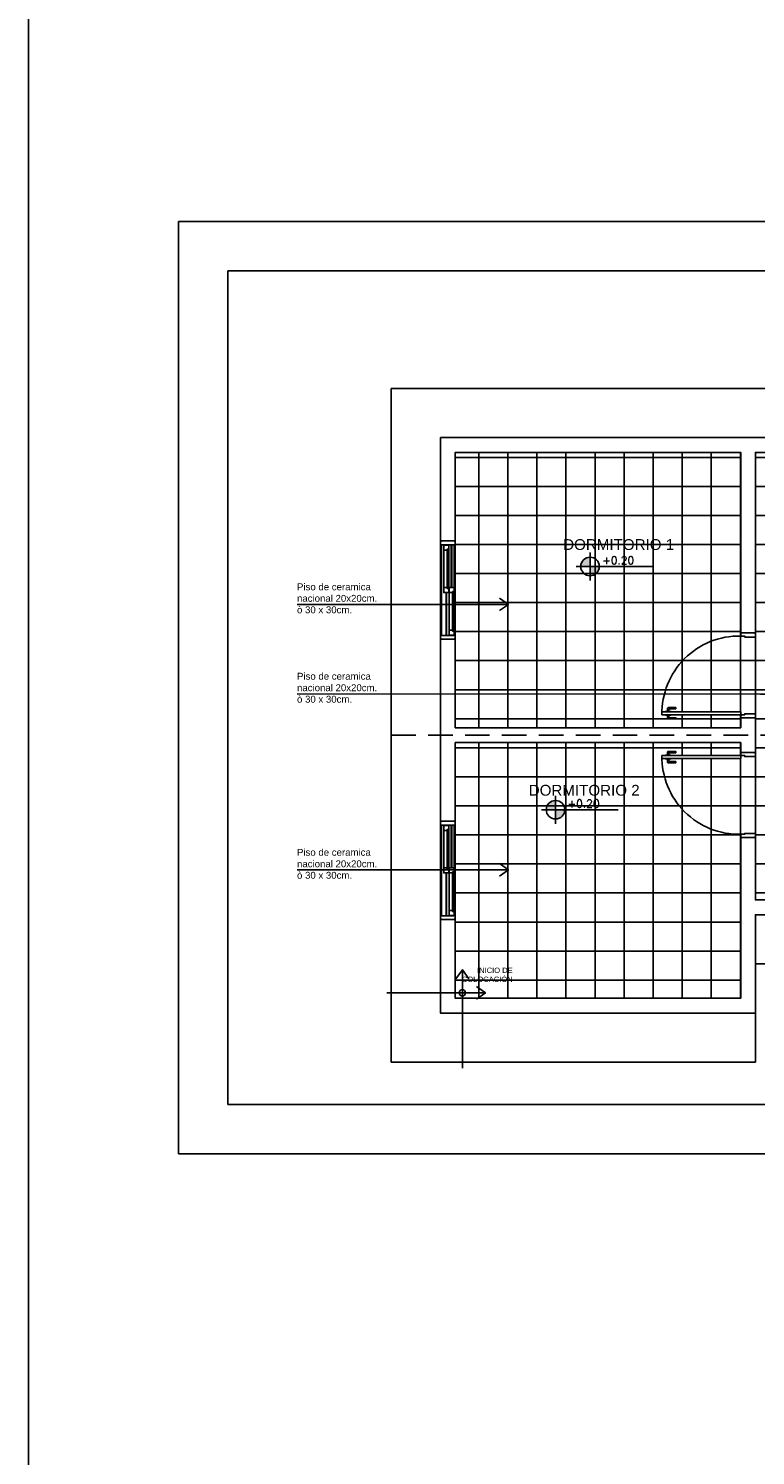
# Model space of a CAD drawing. Header units: millimetres. Extents: x 201 to 840, y 135 to 685.
# Tile 204 of 219: x 410 to 417, y 333 to 347. Entities that reach past the tile are written whole.
import ezdxf

# ---------------------------------------------------------------- set-up
doc = ezdxf.new("R2010")
doc.units = ezdxf.units.MM
doc.linetypes.add('HIDDEN', pattern=[0.375, 0.25, -0.125])
for name, color, linetype in [('02', 2, 'Continuous'), ('ABERTURAS', 2, 'Continuous'), ('LAMINA', 6, 'Continuous'), ('LLAMADAS', 1, 'Continuous'), ('muro', 6, 'Continuous'), ('NIVELES', 1, 'Continuous'), ('piso', 1, 'Continuous'), ('PROYECCIONES', 2, 'Continuous'), ('TEXT', 4, 'Continuous'), ('TEXTOS VARIOS', 3, 'Continuous')]:
    doc.layers.add(name, color=color, linetype=linetype)
doc.styles.add('ARIAL', font='arial.ttf', dxfattribs={"height": 0.06})
doc.styles.add('ROMANS', font='romans.shx')
doc.styles.get("Standard").update_dxf_attribs({"font": 'arial.ttf'})
doc.dimstyles.new('05', dxfattribs={"dimscale": 0, "dimtxt": 0.09, "dimasz": 0.05, "dimexe": 0, "dimexo": 0, "dimgap": 0, "dimtad": 0, "dimzin": 0, "dimdsep": 46, "dimtxsty": 'Standard', "dimblk": 'OPEN90', "dimcen": 0.25, "dimclrd": 1, "dimclre": 1, "dimclrt": 3, "dimadec": 0, "dimazin": 0, "dimtfac": 1, "dimtofl": 0, "dimtmove": 2, "dimatfit": 3, "dimldrblk": 'BOXFILLED', "dimfxl": 1, "dimtolj": 1, "dimtzin": 0, "dimarcsym": 0})

# ---------------------------------------------------------------- blocks, each defined once
blk = doc.blocks.new('A$C767B3D9D')
at = {"layer": '02'}
for points in [[(0.039, 0.069), (0.015, 0.069, -0.414214), (0.013, 0.071), (0.013, 0.14, 0.414214), (0.011, 0.142), (0.002, 0.142, 0.414214), (0, 0.14), (0, 0.063, 0.414214), (0.006, 0.057), (0.039, 0.057)], [(0.076, 0.069), (0.101, 0.069, 0.414214), (0.103, 0.071), (0.103, 0.14, -0.414214), (0.105, 0.142), (0.113, 0.142, -0.414214), (0.115, 0.14), (0.115, 0.063, -0.414214), (0.109, 0.057), (0.076, 0.057)]]:
    blk.add_lwpolyline(points, format="xyb", dxfattribs=at)
for points in [[(0.043, 0.091), (0.039, 0.091), (0.039, 0.035), (0.043, 0.035)], [(0.073, 0.091), (0.076, 0.091), (0.076, 0.035), (0.073, 0.035)]]:
    blk.add_lwpolyline(points, dxfattribs=at)
at = {"layer": 'ABERTURAS', "ltscale": 0.01}
for points in [[(0.013, 0.94), (0.013, 0.95), (0.043, 0.95), (0.053, 0.95), (0.053, 0.9), (0.053, 0.841), (0.043, 0.841), (0.043, 0.8), (0.013, 0.8), (0.013, 0.81)], [(0.873, 0.94), (0.873, 0.95), (0.843, 0.95), (0.833, 0.95), (0.833, 0.9), (0.833, 0.841), (0.843, 0.841), (0.843, 0.8), (0.873, 0.8), (0.873, 0.81)], [(0.043, 0), (0.043, 0.8), (0.073, 0.8), (0.073, 0)], [(0.043, 0), (0.073, 0)]]:
    blk.add_lwpolyline(points, dxfattribs=at)
at = {"layer": 'ABERTURAS', "color": 1, "ltscale": 0.01}
blk.add_arc((0.058, 0.785), 0.785, 268.9053, 1.0947, dxfattribs=at)
at = {"layer": 'muro'}
for points in [[(0.01, 0.8), (0.01, 0.95)], [(0.875, 0.95), (0.875, 0.8)]]:
    blk.add_lwpolyline(points, dxfattribs=at)
blk = doc.blocks.new('A$C32ED7633')
at = {"layer": 'piso', "color": 4}
blk.add_circle((0.156, -0.09), 0.025, dxfattribs=at)
for points in [[(0.156, 0.089), (0.156, -0.09)], [(-0.024, -0.09), (0.156, -0.09)]]:
    blk.add_leader(points, dimstyle='05', override={"dimscale": 1, "dimasz": 0.07, "dimclrd": 4, "dimldrblk": 'OPEN90'}, dxfattribs=at)

msp = doc.modelspace()

# ---------------------------------------------------------------- hatches: boundary and pattern name
at = {"layer": 'NIVELES', "ltscale": 0.01}
h = msp.add_hatch(color=256, dxfattribs=at)
h.paths.add_polyline_path([(415.606, 341.979, 0.414214), (415.512, 341.885), (415.606, 341.885)])
h.paths.add_polyline_path([(415.7, 341.885), (415.606, 341.885), (415.606, 341.79, 0.414214)])
h = msp.add_hatch(color=256, dxfattribs=at)
h.paths.add_polyline_path([(415.255, 339.506, 0.414214), (415.161, 339.412), (415.255, 339.412)])
h.paths.add_polyline_path([(415.349, 339.412), (415.255, 339.412), (415.255, 339.318, 0.414214)])
at = {"layer": 'piso'}
h = msp.add_hatch(dxfattribs=at)
h.set_pattern_fill('ANSI37', color=4, scale=0.093, angle=45, style=0)
h.set_pattern_definition([(90, (836.1279, 679.9033), (-0.295275, 6e-17), []), (180, (836.1279, 679.9033), (-6e-17, -0.295275), [])])
edge = h.paths.add_edge_path()
edge.add_line((422.589, 343.045), (421.786, 343.045))
edge.add_line((421.786, 343.045), (421.786, 342.495))
edge.add_line((421.786, 342.495), (421.686, 342.495))
edge.add_line((421.686, 342.495), (421.686, 343.045))
edge.add_line((421.686, 343.045), (421.336, 343.045))
edge.add_line((421.336, 343.045), (421.336, 342.495))
edge.add_line((421.336, 342.495), (421.236, 342.495))
edge.add_line((421.236, 342.495), (421.236, 341.742))
edge.add_line((421.236, 341.742), (421.236, 341.71))
edge.add_line((421.236, 341.71), (421.236, 341.02))
edge.add_line((421.236, 341.02), (421.236, 341.01))
edge.add_line((421.236, 341.01), (421.236, 340.98))
edge.add_line((421.236, 340.98), (421.236, 340.942))
edge.add_line((421.236, 340.942), (421.625, 340.942))
edge.add_line((421.625, 340.942), (421.658, 340.942))
edge.add_arc((422.343, 340.957), 0.685, 88.7455, 181.2545, ccw=False)
edge.add_line((422.358, 341.642), (422.358, 341.607))
edge.add_line((422.358, 341.607), (422.361, 341.607))
edge.add_line((422.361, 341.607), (422.361, 341.586))
edge.add_line((422.361, 341.586), (422.394, 341.586))
edge.add_arc((422.394, 341.579), 0.00634, 0, 90, ccw=False)
edge.add_line((422.401, 341.579), (422.401, 341.501))
edge.add_line((422.401, 341.501), (422.388, 341.501))
edge.add_line((422.388, 341.501), (422.388, 341.571))
edge.add_arc((422.386, 341.571), 0.002, 0, 90)
edge.add_line((422.386, 341.573), (422.361, 341.573))
edge.add_line((422.361, 341.573), (422.361, 341.551))
edge.add_line((422.361, 341.551), (422.358, 340.942))
edge.add_line((422.358, 340.942), (422.39, 340.942))
edge.add_line((422.39, 340.942), (422.439, 340.942))
edge.add_line((422.439, 340.942), (422.439, 341.645))
edge.add_line((422.439, 341.645), (422.589, 341.645))
edge.add_line((422.589, 341.645), (422.589, 343.045))
edge = h.paths.add_edge_path(flags=16)
edge.add_arc((421.486, 341.83), 0.0941, 0, 360)
edge = h.paths.add_edge_path(flags=17)
edge.add_line((422.328, 341.551), (422.325, 341.551))
edge.add_line((422.325, 341.551), (422.325, 341.573))
edge.add_line((422.325, 341.573), (422.3, 341.573))
edge.add_arc((422.3, 341.571), 0.002, 90, 180)
edge.add_line((422.298, 341.571), (422.298, 341.501))
edge.add_line((422.298, 341.501), (422.285, 341.501))
edge.add_line((422.285, 341.501), (422.285, 341.579))
edge.add_arc((422.292, 341.579), 0.00634, 90, 180, ccw=False)
edge.add_line((422.292, 341.586), (422.325, 341.586))
edge.add_line((422.325, 341.586), (422.325, 341.607))
edge.add_line((422.325, 341.607), (422.328, 341.642))
edge.add_arc((422.343, 340.957), 0.685, 91.2545, 181.2545)
edge.add_line((421.658, 340.942), (422.328, 340.942))
edge.add_line((422.328, 340.942), (422.328, 341.551))
h.paths.add_polyline_path([(421.536, 339.045), (421.386, 339.045), (421.386, 338.495), (421.486, 338.495), (421.536, 338.495)], flags=17)
h.paths.add_polyline_path([(421.086, 339.045), (420.936, 339.045), (420.936, 338.495), (421.086, 338.495)], flags=17)
h.paths.add_polyline_path([(420.686, 339.045), (420.536, 339.045), (420.536, 338.495), (420.586, 338.495), (420.686, 338.495)], flags=17)
h.paths.add_polyline_path([(419.736, 343.045), (419.686, 343.045), (419.653, 343.045), (417.821, 343.045), (417.286, 343.045), (417.286, 341.21), (417.286, 340.345), (417.286, 340.17), (419.736, 340.17), (419.736, 340.792)])
edge = h.paths.add_edge_path()
edge.add_line((417.136, 343.045), (414.236, 343.045))
edge.add_line((414.236, 343.045), (414.236, 342.145))
edge.add_line((414.236, 342.145), (414.236, 342.095))
edge.add_line((414.236, 342.095), (414.236, 341.195))
edge.add_line((414.236, 341.195), (414.236, 341.148))
edge.add_line((414.236, 341.148), (414.236, 340.245))
edge.add_line((414.236, 340.245), (417.136, 340.245))
edge.add_line((417.136, 340.245), (417.136, 340.345))
edge.add_line((417.136, 340.345), (417.136, 340.378))
edge.add_line((417.136, 340.378), (416.427, 340.378))
edge.add_line((416.427, 340.378), (416.427, 340.374))
edge.add_line((416.427, 340.374), (416.405, 340.374))
edge.add_line((416.405, 340.374), (416.405, 340.35))
edge.add_arc((416.407, 340.35), 0.002, 180, 270)
edge.add_line((416.407, 340.348), (416.477, 340.348))
edge.add_line((416.477, 340.348), (416.477, 340.335))
edge.add_line((416.477, 340.335), (416.399, 340.335))
edge.add_arc((416.399, 340.341), 0.00634, 180, 270, ccw=False)
edge.add_line((416.392, 340.341), (416.392, 340.374))
edge.add_line((416.392, 340.374), (416.371, 340.374))
edge.add_line((416.371, 340.374), (416.336, 340.378))
edge.add_arc((417.121, 340.393), 0.785, 88.9053, 181.0947, ccw=False)
edge.add_line((417.136, 341.178), (417.136, 341.208))
edge.add_line((417.136, 341.208), (417.136, 343.045))
edge = h.paths.add_edge_path()
edge.add_line((417.286, 341.168), (417.236, 341.168))
edge.add_line((417.236, 341.168), (417.177, 341.168))
edge.add_line((417.177, 341.168), (417.177, 341.178))
edge.add_line((417.177, 341.178), (417.136, 341.178))
edge.add_arc((417.121, 340.393), 0.785, 88.9053, 178.9053)
edge.add_line((416.336, 340.408), (416.371, 340.408))
edge.add_line((416.371, 340.408), (416.371, 340.411))
edge.add_line((416.371, 340.411), (416.392, 340.411))
edge.add_line((416.392, 340.411), (416.392, 340.444))
edge.add_arc((416.399, 340.444), 0.00634, 90, 180, ccw=False)
edge.add_line((416.399, 340.45), (416.477, 340.45))
edge.add_line((416.477, 340.45), (416.477, 340.438))
edge.add_line((416.477, 340.438), (416.407, 340.438))
edge.add_arc((416.407, 340.436), 0.002, 90, 180)
edge.add_line((416.405, 340.436), (416.405, 340.411))
edge.add_line((416.405, 340.411), (416.427, 340.411))
edge.add_line((416.427, 340.411), (417.136, 340.408))
edge.add_line((417.136, 340.408), (417.136, 340.378))
edge.add_line((417.136, 340.378), (417.177, 340.378))
edge.add_line((417.177, 340.378), (417.177, 340.388))
edge.add_line((417.177, 340.388), (417.236, 340.388))
edge.add_line((417.236, 340.388), (417.286, 340.388))
edge.add_line((417.286, 340.388), (417.286, 341.168))
h.paths.add_polyline_path([(419.736, 340.17), (417.286, 340.17), (417.286, 339.995), (417.286, 339.13), (417.286, 338.495), (417.821, 338.495), (419.686, 338.495), (419.736, 338.495), (419.736, 339.095)])
h.paths.add_polyline_path([(422.439, 340.17), (419.886, 340.17), (419.886, 339.095), (419.886, 338.495), (420.536, 338.495), (420.536, 339.045), (420.686, 339.045), (420.686, 338.495), (420.936, 338.495), (420.936, 339.045), (421.086, 339.045), (421.086, 338.495), (421.386, 338.495), (421.386, 339.045), (421.536, 339.045), (421.536, 338.495), (422.439, 338.495)])
h.paths.add_polyline_path([(419.886, 340.17), (419.736, 340.17), (419.736, 339.095), (419.886, 339.095)])
h.paths.add_polyline_path([(422.439, 340.792), (422.39, 340.792), (421.625, 340.792), (419.886, 340.792), (419.886, 340.17), (422.439, 340.17)])
h.paths.add_polyline_path([(419.886, 340.792), (419.736, 340.792), (419.736, 340.17), (419.886, 340.17)])
edge = h.paths.add_edge_path()
edge.add_line((417.286, 339.953), (417.236, 339.953))
edge.add_line((417.236, 339.953), (417.177, 339.953))
edge.add_line((417.177, 339.953), (417.177, 339.963))
edge.add_line((417.177, 339.963), (417.136, 339.963))
edge.add_line((417.136, 339.963), (417.136, 339.933))
edge.add_line((417.136, 339.933), (416.427, 339.933))
edge.add_line((416.427, 339.933), (416.427, 339.929))
edge.add_line((416.427, 339.929), (416.405, 339.929))
edge.add_line((416.405, 339.929), (416.405, 339.905))
edge.add_arc((416.407, 339.905), 0.002, 180, 270)
edge.add_line((416.407, 339.903), (416.477, 339.903))
edge.add_line((416.477, 339.903), (416.477, 339.89))
edge.add_line((416.477, 339.89), (416.399, 339.89))
edge.add_arc((416.399, 339.896), 0.00634, 180, 270, ccw=False)
edge.add_line((416.392, 339.896), (416.392, 339.929))
edge.add_line((416.392, 339.929), (416.371, 339.929))
edge.add_line((416.371, 339.929), (416.336, 339.933))
edge.add_arc((417.121, 339.948), 0.785, 181.0947, 271.0947)
edge.add_line((417.136, 339.163), (417.177, 339.163))
edge.add_line((417.177, 339.163), (417.177, 339.173))
edge.add_line((417.177, 339.173), (417.236, 339.173))
edge.add_line((417.236, 339.173), (417.286, 339.173))
edge.add_line((417.286, 339.173), (417.286, 339.953))
edge = h.paths.add_edge_path()
edge.add_line((416.336, 339.963), (416.371, 339.963))
edge.add_line((416.371, 339.963), (416.371, 339.966))
edge.add_line((416.371, 339.966), (416.392, 339.966))
edge.add_line((416.392, 339.966), (416.392, 340.005))
edge.add_line((416.392, 340.005), (416.477, 340.005))
edge.add_line((416.477, 340.005), (416.477, 339.993))
edge.add_line((416.477, 339.993), (416.407, 339.993))
edge.add_arc((416.407, 339.991), 0.002, 90, 180)
edge.add_line((416.405, 339.991), (416.405, 339.966))
edge.add_line((416.405, 339.966), (416.427, 339.966))
edge.add_line((416.427, 339.966), (417.136, 339.963))
edge.add_line((417.136, 339.963), (417.136, 339.993))
edge.add_line((417.136, 339.993), (417.136, 340.095))
edge.add_line((417.136, 340.095), (414.236, 340.095))
edge.add_line((414.236, 340.095), (414.236, 339.295))
edge.add_line((414.236, 339.295), (414.236, 339.245))
edge.add_line((414.236, 339.245), (414.236, 338.345))
edge.add_line((414.236, 338.345), (414.236, 338.298))
edge.add_line((414.236, 338.298), (414.236, 337.495))
edge.add_line((414.236, 337.495), (417.136, 337.495))
edge.add_line((417.136, 337.495), (417.136, 339.13))
edge.add_line((417.136, 339.13), (417.136, 339.163))
edge.add_arc((417.121, 339.948), 0.785, 178.9053, 271.0947, ccw=False)
h.paths.add_polyline_path([(421.284, 341.992), (422.178, 341.992), (422.178, 342.163), (421.284, 342.163)], flags=16)
h.paths.add_polyline_path([(421.603, 341.833), (421.979, 341.833), (421.979, 341.952), (421.603, 341.952)], flags=16)

# ---------------------------------------------------------------- linework, layer by layer
at = {"layer": 'ABERTURAS', "color": 1}
for p, q in [((414.086, 341.185), (414.086, 342.105)), ((414.086, 342.105), (414.086, 341.185)), ((414.096, 342.105), (414.096, 341.185)), ((414.196, 342.105), (414.196, 341.67)), ((414.201, 342.105), (414.201, 341.67)), ((414.226, 342.095), (414.226, 341.195)), ((414.236, 342.095), (414.236, 341.195)), ((414.12, 341.67), (414.12, 342.052)), ((414.17, 341.67), (414.17, 342.052)), ((414.143, 341.62), (414.143, 341.185)), ((414.148, 341.62), (414.148, 341.185)), ((414.174, 341.238), (414.174, 341.62)), ((414.224, 341.238), (414.224, 341.62)), ((414.086, 338.335), (414.086, 339.255)), ((414.086, 339.255), (414.086, 338.335)), ((414.096, 339.255), (414.096, 338.335)), ((414.12, 338.82), (414.12, 339.202)), ((414.17, 338.82), (414.17, 339.202)), ((414.196, 339.255), (414.196, 338.82)), ((414.201, 339.255), (414.201, 338.82)), ((414.226, 339.245), (414.226, 338.345)), ((414.236, 339.245), (414.236, 338.345)), ((414.143, 338.77), (414.143, 338.335)), ((414.148, 338.77), (414.148, 338.335)), ((414.174, 338.388), (414.174, 338.77)), ((414.224, 338.388), (414.224, 338.77))]:
    msp.add_line(p, q, dxfattribs=at)
at = {"layer": 'ABERTURAS'}
for points in [[(414.226, 342.143), (414.236, 342.143), (414.236, 342.095), (414.226, 342.095), (414.226, 342.105), (414.086, 342.105), (414.086, 342.143), (414.096, 342.143)], [(414.142, 342.102), (414.12, 342.102), (414.12, 342.052), (414.155, 342.052), (414.155, 342.062), (414.17, 342.062), (414.17, 342.102), (414.149, 342.102), (414.149, 342.102), (414.142, 342.102), (414.142, 342.102)], [(414.142, 341.62), (414.12, 341.62), (414.12, 341.67), (414.155, 341.67), (414.155, 341.66), (414.17, 341.66), (414.17, 341.62), (414.149, 341.62), (414.149, 341.62), (414.142, 341.62), (414.142, 341.62)], [(414.195, 341.67), (414.174, 341.67), (414.174, 341.62), (414.209, 341.62), (414.209, 341.63), (414.224, 341.63), (414.224, 341.67), (414.202, 341.67), (414.202, 341.67), (414.195, 341.67), (414.195, 341.67)], [(414.195, 341.188), (414.174, 341.188), (414.174, 341.238), (414.209, 341.238), (414.209, 341.228), (414.224, 341.228), (414.224, 341.188), (414.202, 341.188), (414.202, 341.188), (414.195, 341.188), (414.195, 341.188)], [(414.226, 341.148), (414.236, 341.148), (414.236, 341.195), (414.226, 341.195), (414.226, 341.185), (414.086, 341.185), (414.086, 341.148), (414.096, 341.148)], [(414.226, 339.293), (414.236, 339.293), (414.236, 339.245), (414.226, 339.245), (414.226, 339.255), (414.086, 339.255), (414.086, 339.293), (414.096, 339.293)], [(414.142, 339.252), (414.12, 339.252), (414.12, 339.202), (414.155, 339.202), (414.155, 339.212), (414.17, 339.212), (414.17, 339.252), (414.149, 339.252), (414.149, 339.252), (414.142, 339.252), (414.142, 339.252)], [(414.142, 338.77), (414.12, 338.77), (414.12, 338.82), (414.155, 338.82), (414.155, 338.81), (414.17, 338.81), (414.17, 338.77), (414.149, 338.77), (414.149, 338.77), (414.142, 338.77), (414.142, 338.77)], [(414.195, 338.82), (414.174, 338.82), (414.174, 338.77), (414.209, 338.77), (414.209, 338.78), (414.224, 338.78), (414.224, 338.82), (414.202, 338.82), (414.202, 338.82), (414.195, 338.82), (414.195, 338.82)], [(414.226, 338.298), (414.236, 338.298), (414.236, 338.345), (414.226, 338.345), (414.226, 338.335), (414.086, 338.335), (414.086, 338.298), (414.096, 338.298)], [(414.195, 338.338), (414.174, 338.338), (414.174, 338.388), (414.209, 338.388), (414.209, 338.378), (414.224, 338.378), (414.224, 338.338), (414.202, 338.338), (414.202, 338.338), (414.195, 338.338), (414.195, 338.338)]]:
    msp.add_lwpolyline(points, dxfattribs=at)
at = {"layer": 'ABERTURAS', "color": 1}
for points in [[(414.16, 342.062), (414.16, 341.66), (414.156, 341.66), (414.156, 342.062)], [(414.209, 341.228), (414.209, 341.63), (414.213, 341.63), (414.213, 341.228)], [(414.16, 339.212), (414.16, 338.81), (414.156, 338.81), (414.156, 339.212)], [(414.209, 338.378), (414.209, 338.78), (414.213, 338.78), (414.213, 338.378)]]:
    msp.add_lwpolyline(points, dxfattribs=at)
at = {"layer": 'ABERTURAS'}
for points in [[(414.17, 342.052), (414.16, 342.052), (414.16, 342.062), (414.17, 342.062)], [(414.17, 341.67), (414.16, 341.67), (414.16, 341.66), (414.17, 341.66)], [(414.224, 341.62), (414.214, 341.62), (414.214, 341.63), (414.224, 341.63)], [(414.224, 341.238), (414.214, 341.238), (414.214, 341.228), (414.224, 341.228)], [(414.17, 339.202), (414.16, 339.202), (414.16, 339.212), (414.17, 339.212)], [(414.17, 338.82), (414.16, 338.82), (414.16, 338.81), (414.17, 338.81)], [(414.224, 338.77), (414.214, 338.77), (414.214, 338.78), (414.224, 338.78)], [(414.224, 338.388), (414.214, 338.388), (414.214, 338.378), (414.224, 338.378)]]:
    msp.add_lwpolyline(points, close=True, dxfattribs=at)
at = {"layer": 'LAMINA', "color": 7}
for p, q in [((411.426, 335.914), (411.426, 345.391)), ((411.426, 345.391), (426.674, 345.391)), ((426.674, 335.914), (411.426, 335.914))]:
    msp.add_line(p, q, dxfattribs=at)
at = {"layer": 'LAMINA'}
for p, q in [((411.926, 336.414), (411.926, 344.891)), ((411.926, 344.891), (425.974, 344.891)), ((425.974, 336.414), (411.926, 336.414))]:
    msp.add_line(p, q, dxfattribs=at)
at = {"layer": 'muro', "color": 2}
for points in [[(414.086, 343.195), (417.821, 343.195), (417.821, 343.045), (417.286, 343.045), (417.286, 341.21), (417.136, 341.21), (417.136, 343.045), (414.236, 343.045), (414.236, 342.145), (414.086, 342.145), (414.086, 343.195)], [(417.136, 340.245), (414.236, 340.245), (414.236, 341.145), (414.086, 341.145), (414.086, 339.295), (414.236, 339.295), (414.236, 340.095), (417.136, 340.095), (417.136, 339.995), (417.286, 339.995), (417.286, 340.345), (417.136, 340.345), (417.136, 340.245)], [(414.236, 338.295), (414.236, 337.495), (417.136, 337.495), (417.136, 339.13), (417.286, 339.13), (417.286, 338.495), (417.821, 338.495), (417.821, 338.345), (417.286, 338.345), (417.286, 337.345), (414.086, 337.345), (414.086, 338.295), (414.236, 338.295)]]:
    msp.add_lwpolyline(points, dxfattribs=at)
at = {"layer": 'muro'}
msp.add_lwpolyline([(417.286, 343.045), (417.386, 343.045)], dxfattribs=at)
at = {"layer": 'NIVELES', "color": 1}
for p, q in [((415.606, 341.743), (415.606, 342.026)), ((415.255, 339.27), (415.255, 339.554))]:
    msp.add_line(p, q, dxfattribs=at)
at = {"layer": 'NIVELES', "color": 3}
for p, q in [((415.464, 341.885), (416.242, 341.885)), ((415.114, 339.412), (415.892, 339.412))]:
    msp.add_line(p, q, dxfattribs=at)
for centre in [(415.606, 341.885), (415.255, 339.412)]:
    msp.add_circle(centre, 0.0941, dxfattribs=at)
at = {"layer": 'piso'}
for p, q in [((413.586, 336.845), (413.586, 343.695)), ((413.586, 343.695), (423.089, 343.695)), ((423.089, 337.845), (417.286, 337.845)), ((417.286, 337.845), (417.286, 336.845)), ((417.286, 336.845), (413.586, 336.845))]:
    msp.add_line(p, q, dxfattribs=at)
at = {"layer": 'piso', "color": 251}
for p, q in [((417.286, 341.21), (417.286, 340.345)), ((417.286, 339.13), (417.286, 339.995))]:
    msp.add_line(p, q, dxfattribs=at)
at = {"layer": 'PROYECCIONES', "linetype": 'HIDDEN'}
msp.add_lwpolyline([(413.586, 343.695), (423.089, 343.695), (423.089, 337.845), (417.286, 337.845), (417.286, 336.845), (413.586, 336.845)], close=True, dxfattribs=at)
msp.add_lwpolyline([(413.586, 340.17), (423.089, 340.17)], dxfattribs=at)
at = {"layer": 'TEXT', "color": 1, "ltscale": 0.01}
msp.add_line((409.902, 375.896), (409.902, 273.548), dxfattribs=at)

# ---------------------------------------------------------------- block references
at = {"layer": 'ABERTURAS', "xscale": -1, "rotation": 270}
msp.add_blockref('A$C767B3D9D', (416.336, 340.335), dxfattribs=at)
at = {"layer": 'ABERTURAS', "rotation": 270}
msp.add_blockref('A$C767B3D9D', (416.336, 340.005), dxfattribs=at)
at = {"layer": 'piso', "ltscale": 0.01, "xscale": 1.306504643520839, "yscale": 1.306504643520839, "zscale": 1.306504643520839, "rotation": 270}
msp.add_blockref('A$C32ED7633', (414.426, 337.754), dxfattribs=at)

# ---------------------------------------------------------------- texts
at = {"layer": 'LLAMADAS', "color": 2, "ltscale": 0.01, "char_height": 0.07, "width": 4.32665, "attachment_point": 1, "style": 'ARIAL'}
for insert in [(412.629, 341.713), (412.629, 340.804), (412.629, 339.014)]:
    msp.add_mtext('Piso de ceramica\\Pnacional 20x20cm.\\Pò 30 x 30cm.', dxfattribs=dict(at, insert=insert))
at = {"layer": 'NIVELES', "color": 2, "style": 'ROMANS'}
for p in [(415.728, 341.908), (415.377, 339.435)]:
    msp.add_attdef('+0.20', p, '_0.00', height=0.0794, dxfattribs=at)
at = {"layer": 'TEXT', "color": 1, "style": 'ARIAL'}
for s, p in [('DORMITORIO 1', (415.333, 342.053)), ('DORMITORIO 2', (414.983, 339.555))]:
    msp.add_text(s, height=0.11, dxfattribs=at).set_placement(p)
at = {"layer": 'TEXTOS VARIOS', "color": 2, "ltscale": 0.01, "insert": (414.82, 337.807), "char_height": 0.055, "width": 0.42739, "attachment_point": 3, "style": 'ROMANS'}
msp.add_mtext('{\\fArial|b0|i0|c0|p34;INICIO DE\\PCOLOCACIÓN}', dxfattribs=at)

# ---------------------------------------------------------------- leaders
at = {"layer": 'LLAMADAS'}
for points in [[(414.777, 341.5), (412.629, 341.5)], [(418.337, 340.588), (412.629, 340.59)], [(414.777, 338.801), (412.629, 338.801)]]:
    msp.add_leader(points, dimstyle='05', override={"dimscale": 1, "dimasz": 0.09, "dimldrblk": 'OPEN90'}, dxfattribs=at)

doc.saveas('drawing.dxf')
